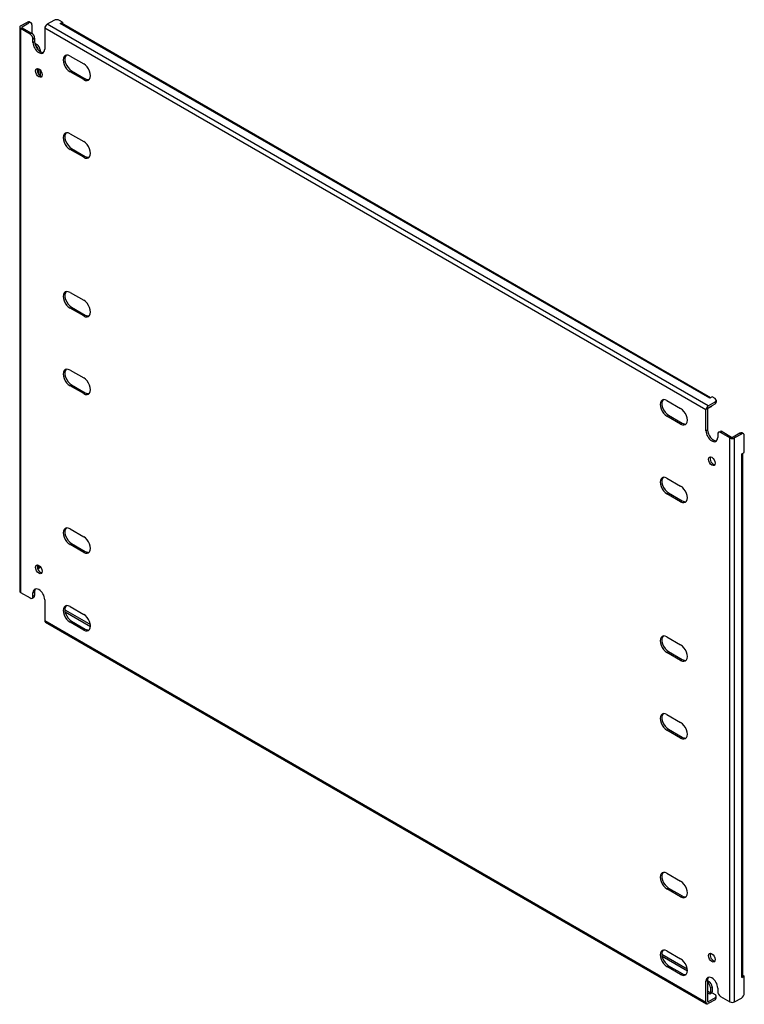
# Model space of a CAD drawing. Header units: inches. Extents: x 5 to 155, y 7 to 76.
# Tile 2 of 2: x 133 to 155, y 46 to 76. Entities that reach past the tile are written whole.
import ezdxf

# ---------------------------------------------------------------- set-up
doc = ezdxf.new("R2010")
doc.units = ezdxf.units.IN
doc.header["$MEASUREMENT"] = 0
doc.layers.add('Visible Edges(ANSI)', color=7, linetype='Continuous', lineweight=25)
doc.layers.add('Visible Tangent Edges(ANSI)', color=7, linetype='Continuous', lineweight=25)

msp = doc.modelspace()

# ---------------------------------------------------------------- linework, layer by layer
at = {"layer": 'Visible Edges(ANSI)'}
for p, q in [((133.469, 75.83), (133.673, 75.947)), ((133.517, 75.802), (133.721, 75.92)), ((133.735, 75.954), (133.784, 75.926)), ((134.468, 75.998), (134.265, 75.881)), ((134.733, 75.947), (134.645, 75.998)), ((134.663, 75.907), (134.733, 75.947)), ((134.663, 75.907), (134.663, 75.907)), ((134.664, 75.907), (134.663, 75.907)), ((154.315, 64.595), (134.713, 75.912)), ((134.733, 75.947), (134.733, 75.9)), ((133.44, 75.789), (133.44, 58.745)), ((133.753, 75.585), (133.469, 75.749)), ((133.517, 75.777), (133.801, 75.613)), ((133.809, 75.869), (133.809, 75.608)), ((134.195, 75.76), (134.195, 75.126)), ((133.841, 75.33), (133.841, 75.432)), ((133.889, 75.46), (133.889, 75.358)), ((133.894, 75.31), (133.969, 75.266)), ((133.913, 75.243), (133.92, 75.239)), ((134.057, 75.113), (134.057, 75.057)), ((134.961, 74.92), (135.373, 74.683)), ((134.009, 74.535), (134.009, 74.374)), ((134.057, 74.499), (134.057, 74.327)), ((135.373, 74.209), (134.961, 74.447)), ((135.009, 74.474), (135.421, 74.237)), ((134.961, 72.573), (135.373, 72.335)), ((135.373, 71.862), (134.961, 72.099)), ((135.009, 72.127), (135.421, 71.889)), ((134.961, 67.776), (135.373, 67.538)), ((135.373, 67.065), (134.961, 67.302)), ((135.009, 67.33), (135.421, 67.092)), ((134.961, 65.428), (135.373, 65.191)), ((135.373, 64.717), (134.961, 64.955)), ((135.009, 64.983), (135.421, 64.745)), ((154.356, 64.618), (154.286, 64.578)), ((154.286, 64.578), (154.286, 64.578)), ((154.286, 64.578), (154.286, 64.578)), ((154.444, 64.567), (154.356, 64.618)), ((152.993, 64.51), (153.404, 64.272)), ((154.241, 64.348), (154.444, 64.465)), ((154.241, 64.292), (154.444, 64.41)), ((154.33, 64.322), (154.282, 64.294)), ((154.481, 64.516), (154.481, 64.461)), ((153.404, 63.799), (152.993, 64.036)), ((153.041, 64.064), (153.452, 63.826)), ((154.171, 63.593), (154.171, 64.227)), ((154.219, 64.254), (154.219, 63.621)), ((154.524, 63.491), (154.524, 63.389)), ((154.55, 63.548), (154.598, 63.576)), ((154.896, 63.378), (154.613, 63.542)), ((154.661, 63.57), (154.944, 63.406)), ((155.192, 63.524), (154.988, 63.406)), ((155.24, 63.496), (155.036, 63.378)), ((155.302, 63.502), (155.254, 63.53)), ((155.328, 62.935), (155.328, 63.445)), ((155.258, 62.894), (155.328, 62.935)), ((155.258, 62.894), (155.258, 62.894)), ((155.258, 62.894), (155.258, 62.894)), ((155.287, 47.115), (155.287, 62.911)), ((152.993, 62.162), (153.404, 61.925)), ((153.404, 61.451), (152.993, 61.689)), ((153.041, 61.717), (153.452, 61.479)), ((134.961, 60.631), (135.373, 60.394)), ((135.373, 59.92), (134.961, 60.158)), ((135.009, 60.186), (135.421, 59.948)), ((134.009, 59.532), (134.009, 59.47)), ((134.031, 59.441), (133.984, 59.413)), ((133.469, 58.705), (133.753, 58.541)), ((133.841, 58.592), (133.841, 58.694)), ((133.889, 58.722), (133.889, 58.62)), ((133.815, 58.535), (133.863, 58.562)), ((134.195, 58.49), (134.195, 57.856)), ((134.813, 58.123), (135.578, 57.681)), ((134.822, 58.173), (135.574, 57.738)), ((134.961, 58.284), (135.373, 58.046)), ((134.215, 57.811), (154.191, 46.278)), ((135.373, 57.573), (134.961, 57.811)), ((135.009, 57.838), (135.421, 57.601)), ((152.993, 57.366), (153.404, 57.128)), ((153.404, 56.654), (152.993, 56.892)), ((153.041, 56.92), (153.452, 56.682)), ((152.993, 55.018), (153.404, 54.78)), ((153.404, 54.307), (152.993, 54.545)), ((153.041, 54.572), (153.452, 54.335)), ((152.993, 50.221), (153.404, 49.984)), ((153.404, 49.51), (152.993, 49.748)), ((153.041, 49.775), (153.452, 49.538)), ((152.836, 47.772), (153.605, 47.328)), ((152.844, 47.712), (153.609, 47.27)), ((152.993, 47.874), (153.404, 47.636)), ((153.404, 47.163), (152.993, 47.4)), ((153.041, 47.428), (153.452, 47.19)), ((155.328, 47.115), (155.258, 47.074)), ((155.258, 47.074), (155.258, 47.074)), ((155.258, 47.074), (155.258, 47.074)), ((155.287, 47.138), (155.328, 47.115)), ((155.328, 46.604), (155.328, 47.115)), ((154.171, 46.323), (154.171, 46.957)), ((154.219, 46.985), (154.219, 46.351)), ((154.219, 46.974), (154.267, 46.946)), ((154.219, 46.918), (154.219, 46.918)), ((154.308, 46.765), (154.308, 46.607)), ((154.356, 46.793), (154.356, 46.634)), ((154.524, 46.753), (154.524, 46.651)), ((154.444, 46.456), (154.241, 46.338)), ((154.356, 46.609), (154.286, 46.568)), ((154.286, 46.568), (154.286, 46.569)), ((154.286, 46.568), (154.286, 46.568)), ((154.356, 46.609), (154.444, 46.558)), ((154.481, 46.451), (154.481, 46.507)), ((154.613, 46.498), (154.896, 46.334)), ((155.036, 46.334), (155.24, 46.451)), ((154.444, 46.4), (154.241, 46.283))]:
    msp.add_line(p, q, dxfattribs=at)
for centre, major_axis, start_param, end_param in [((133.673, 75.845), (0.062, 0.108), 0, 0.785398), ((133.721, 75.818), (0.062, 0.108), 5.497787, 7.068583), ((134.557, 75.947), (0.125, 0), 0.785398, 2.356194), ((134.664, 75.826), (0.0495, 0.0857), 0, 0.785398), ((133.539, 75.789), (-0.099, 0), 5.497787, 7.068583), ((133.539, 75.789), (-0.031, 0), 5.497787, 7.068583), ((133.801, 75.511), (-0.063, 0.108), 3.926991, 5.497787), ((134.265, 75.8), (0.0495, 0.0857), 0.785398, 2.356194), ((133.753, 75.483), (0.062, -0.108), 0.785398, 2.356194), ((134.018, 75.228), (0.125, -0.217), 3.926991, 7.068583), ((134.066, 75.256), (0.125, -0.217), 3.926991, 6.089646), ((133.92, 75.137), (0.062, -0.108), 0.887242, 2.356194), ((133.969, 75.164), (-0.063, 0.108), 3.926991, 5.497787), ((134.961, 74.683), (-0.145, 0.251), 5.497787, 8.63938), ((135.009, 74.711), (-0.145, 0.251), 0.166574, 2.356194), ((134.066, 74.439), (-0.072, 0.126), 0.338008, 2.803584), ((135.373, 74.446), (0.145, -0.251), 5.497787, 8.63938), ((135.421, 74.474), (0.145, -0.251), 5.497787, 6.116612), ((134.961, 72.336), (-0.145, 0.251), 5.497787, 8.63938), ((135.009, 72.364), (-0.145, 0.251), 0.166574, 2.356194), ((135.373, 72.098), (0.145, -0.251), 5.497787, 8.63938), ((135.421, 72.126), (0.145, -0.251), 5.497787, 6.116612), ((134.961, 67.539), (-0.145, 0.251), 5.497787, 8.63938), ((135.009, 67.567), (-0.145, 0.251), 0.166574, 2.356194), ((135.373, 67.301), (0.145, -0.251), 5.497787, 8.63938), ((135.421, 67.329), (0.145, -0.251), 5.497787, 6.116612), ((134.961, 65.192), (-0.145, 0.251), 5.497787, 8.63938), ((135.009, 65.219), (-0.145, 0.251), 0.166574, 2.356194), ((135.373, 64.954), (0.145, -0.251), 5.497787, 8.63938), ((135.421, 64.982), (0.145, -0.251), 5.497787, 6.116612), ((154.286, 64.497), (0.0495, 0.0857), 0.721823, 0.785398), ((152.993, 64.273), (-0.145, 0.251), 5.497787, 8.63938), ((153.041, 64.301), (-0.145, 0.251), 0.166574, 2.356194), ((154.241, 64.267), (0.0495, 0.0857), 0.785398, 2.356194), ((154.241, 64.267), (0.0155, 0.0268), 0.785398, 2.356194), ((154.219, 64.402), (0.062, -0.108), 5.726091, 6.840784), ((154.267, 64.43), (0.063, -0.108), 0, 0.557599), ((154.356, 64.516), (0.125, 0), 5.497787, 7.068583), ((154.356, 64.461), (0.125, 0), 5.497787, 6.283185), ((153.404, 64.035), (0.145, -0.251), 5.497787, 8.63938), ((153.452, 64.063), (0.145, -0.251), 5.497787, 6.116612), ((154.347, 63.491), (0.125, -0.217), 3.926991, 7.068583), ((154.395, 63.519), (0.125, -0.217), 3.926991, 6.089646), ((154.613, 63.44), (-0.063, 0.108), 5.497787, 7.068583), ((154.661, 63.468), (-0.062, 0.108), 5.497787, 6.283185), ((154.966, 63.419), (0.031, 0), 3.926991, 5.497787), ((155.192, 63.421), (0.062, 0.108), 0, 0.785398), ((155.24, 63.394), (0.062, 0.108), 5.497787, 7.068583), ((154.966, 63.419), (0.099, 0), 3.926991, 5.497787), ((154.395, 62.702), (-0.072, 0.126), 0.338008, 2.803584), ((155.188, 62.934), (0.099, 0), 5.497787, 5.561362), ((152.993, 61.926), (-0.145, 0.251), 5.497787, 8.63938), ((153.041, 61.953), (-0.145, 0.251), 0.166574, 2.356194), ((153.404, 61.688), (0.145, -0.251), 5.497787, 8.63938), ((153.452, 61.716), (0.145, -0.251), 5.497787, 6.116612), ((134.961, 60.395), (-0.145, 0.251), 5.497787, 8.63938), ((135.009, 60.422), (-0.145, 0.251), 0.166574, 2.356194), ((135.373, 60.157), (0.145, -0.251), 5.497787, 8.63938), ((135.421, 60.185), (0.145, -0.251), 5.497787, 6.116612), ((134.066, 59.436), (-0.072, 0.126), 0.338008, 2.803584), ((133.92, 59.521), (0.063, -0.108), 0.012335, 0.785398), ((133.969, 59.549), (0.063, -0.108), 0, 0.762813), ((133.539, 58.745), (-0.099, 0), 0, 0.785398), ((134.018, 58.592), (-0.125, 0.217), 3.926991, 7.068583), ((134.066, 58.62), (-0.125, 0.217), 0.193539, 0.785398), ((133.753, 58.643), (0.063, -0.108), 5.497787, 7.068583), ((133.801, 58.671), (0.063, -0.108), 0, 0.785398), ((134.961, 58.047), (-0.145, 0.251), 5.497787, 8.63938), ((135.009, 58.075), (-0.145, 0.251), 0.166574, 2.356194), ((134.822, 58.071), (-0.063, 0.108), 5.497787, 5.695787), ((135.373, 57.81), (0.145, -0.251), 5.497787, 8.63938), ((134.265, 57.897), (-0.0495, -0.0857), 5.497787, 6.283185), ((135.421, 57.837), (0.145, -0.251), 5.497787, 6.116612), ((152.993, 57.129), (-0.145, 0.251), 5.497787, 8.63938), ((153.041, 57.156), (-0.145, 0.251), 0.166574, 2.356194), ((153.404, 56.891), (0.145, -0.251), 5.497787, 8.63938), ((153.452, 56.919), (0.145, -0.251), 5.497787, 6.116612), ((152.993, 54.781), (-0.145, 0.251), 5.497787, 8.63938), ((153.041, 54.809), (-0.145, 0.251), 0.166574, 2.356194), ((153.404, 54.544), (0.145, -0.251), 5.497787, 8.63938), ((153.452, 54.571), (0.145, -0.251), 5.497787, 6.116612), ((152.993, 49.984), (-0.145, 0.251), 5.497787, 8.63938), ((153.041, 50.012), (-0.145, 0.251), 0.166574, 2.356194), ((153.404, 49.747), (0.145, -0.251), 5.497787, 8.63938), ((153.452, 49.775), (0.145, -0.251), 5.497787, 6.116612), ((152.993, 47.637), (-0.145, 0.251), 5.497787, 8.63938), ((153.041, 47.665), (-0.145, 0.251), 0.166574, 2.356194), ((153.404, 47.399), (0.145, -0.251), 5.497787, 8.63938), ((154.395, 47.699), (-0.072, 0.126), 0.338008, 2.803584), ((153.452, 47.427), (0.145, -0.251), 5.497787, 6.116612), ((154.347, 46.855), (-0.125, 0.217), 3.926991, 7.068583), ((154.395, 46.883), (-0.125, 0.217), 0.193539, 0.785398), ((155.188, 47.115), (0.099, 0), 5.497787, 6.283185), ((154.219, 46.816), (0.062, -0.108), 0.785398, 2.356194), ((154.267, 46.844), (-0.063, 0.108), 3.926991, 5.497787), ((154.286, 46.594), (0.0155, 0.0268), 3.926991, 5.497787), ((154.286, 46.594), (0.0495, 0.0857), 5.177171, 5.497787), ((154.356, 46.507), (0.125, 0), 5.497787, 7.068583), ((154.356, 46.451), (0.125, 0), 5.497787, 6.283185), ((154.613, 46.6), (-0.062, 0.108), 0.785398, 2.356194), ((155.24, 46.553), (-0.063, -0.108), 0.785398, 2.356194), ((154.241, 46.364), (-0.0495, -0.0857), 5.497787, 7.068583), ((154.241, 46.364), (-0.0155, -0.0268), 5.497787, 7.068583), ((154.966, 46.374), (0.099, 0), 3.926991, 5.497787)]:
    msp.add_ellipse(centre, major_axis=major_axis, ratio=0.57735, start_param=start_param, end_param=end_param, dxfattribs=at)
for centre, major_axis in [((134.018, 74.412), (0.072, -0.126)), ((154.347, 62.674), (0.072, -0.126)), ((134.018, 59.408), (-0.072, 0.126)), ((154.347, 47.671), (-0.072, 0.126))]:
    msp.add_ellipse(centre, major_axis=major_axis, ratio=0.57735, dxfattribs=at)
at = {"layer": 'Visible Tangent Edges(ANSI)'}
for p, q in [((133.673, 75.947), (133.721, 75.92)), ((154.286, 64.578), (134.664, 75.907)), ((133.469, 75.749), (133.469, 58.705)), ((133.517, 75.777), (133.517, 75.802)), ((133.801, 75.613), (133.753, 75.585)), ((154.171, 64.227), (134.195, 75.76)), ((154.241, 64.348), (134.265, 75.881)), ((133.841, 75.432), (133.889, 75.46)), ((133.841, 75.33), (133.889, 75.358)), ((133.969, 75.266), (133.92, 75.239)), ((134.016, 75.089), (134.057, 75.113)), ((134.961, 74.447), (135.009, 74.474)), ((135.373, 74.209), (135.421, 74.237)), ((134.961, 72.099), (135.009, 72.127)), ((135.373, 71.862), (135.421, 71.889)), ((134.961, 67.302), (135.009, 67.33)), ((135.373, 67.065), (135.421, 67.092)), ((134.961, 64.955), (135.009, 64.983)), ((135.373, 64.717), (135.421, 64.745)), ((154.444, 64.465), (154.444, 64.41)), ((152.993, 64.036), (153.041, 64.064)), ((153.404, 63.799), (153.452, 63.826)), ((154.171, 63.593), (154.219, 63.621)), ((154.613, 63.542), (154.661, 63.57)), ((155.192, 63.524), (155.24, 63.496)), ((154.896, 46.334), (154.896, 63.378)), ((155.036, 46.334), (155.036, 63.378)), ((155.258, 47.074), (155.258, 62.894)), ((152.993, 61.689), (153.041, 61.717)), ((153.404, 61.451), (153.452, 61.479)), ((134.961, 60.158), (135.009, 60.186)), ((135.373, 59.92), (135.421, 59.948)), ((134.055, 59.497), (134.009, 59.47)), ((133.841, 58.694), (133.889, 58.722)), ((133.889, 58.62), (133.841, 58.592)), ((134.806, 58.163), (134.822, 58.173)), ((134.195, 57.856), (154.171, 46.323)), ((134.961, 57.811), (135.009, 57.838)), ((135.373, 57.573), (135.421, 57.601)), ((152.993, 56.892), (153.041, 56.92)), ((153.404, 56.654), (153.452, 56.682)), ((152.993, 54.545), (153.041, 54.572)), ((153.404, 54.307), (153.452, 54.335)), ((152.993, 49.748), (153.041, 49.775)), ((153.404, 49.51), (153.452, 49.538)), ((152.993, 47.4), (153.041, 47.428)), ((153.404, 47.163), (153.452, 47.19)), ((154.171, 46.957), (154.219, 46.985)), ((154.267, 46.946), (154.219, 46.918)), ((154.308, 46.765), (154.356, 46.793)), ((154.308, 46.607), (154.219, 46.658)), ((154.286, 46.569), (154.219, 46.607)), ((154.444, 46.456), (154.444, 46.4)), ((154.241, 46.338), (154.219, 46.351))]:
    msp.add_line(p, q, dxfattribs=at)

doc.saveas('drawing.dxf')
